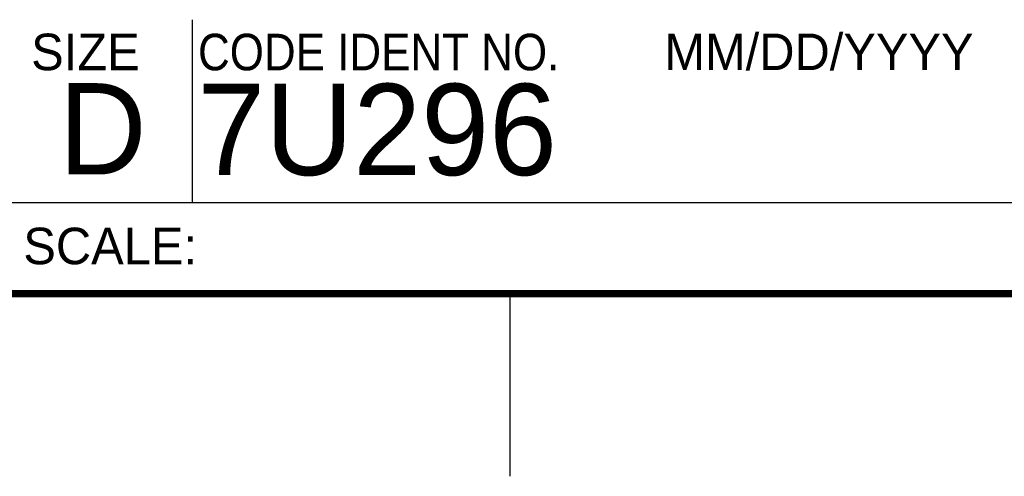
# Model space of a CAD drawing. Header units: inches. Extents: x 0 to 34, y 0 to 22.
# Tile 9 of 16: x 28.4 to 31.1, y 0 to 1.2. Entities that reach past the tile are written whole.
import ezdxf

# ---------------------------------------------------------------- set-up
doc = ezdxf.new("R2010")
doc.units = ezdxf.units.IN
doc.header["$LTSCALE"] = 1.87
doc.header["$MEASUREMENT"] = 0
doc.layers.get('0').update_dxf_attribs({"linetype": 'CONTINUOUS'})
doc.styles.add('TEXTSTYLE_2', font='txt')
doc.styles.add('TEXTSTYLE_3', font='txt', dxfattribs={"width": 0.9})

msp = doc.modelspace()

# ---------------------------------------------------------------- linework, layer by layer
at = {"color": 2, "linetype": 'CONTINUOUS'}
for p, q in [((28.88, 0.75), (28.88, 1.25)), ((28.38, 0.75), (33.5, 0.75)), ((29.75, 0), (29.75, 0.5))]:
    msp.add_line(p, q, dxfattribs=at)
at = {"color": 7, "linetype": 'CONTINUOUS', "const_width": 0.02}
msp.add_lwpolyline([(0.5, 0.5), (33.5, 0.5)], dxfattribs=at)

# ---------------------------------------------------------------- texts
at = {"color": 2, "linetype": 'CONTINUOUS', "char_height": 0.1, "attachment_point": 1, "line_spacing_factor": 0.9}
for s, insert, width, style in [('SIZE', (28.4379, 1.2118), 0.4, 'TEXTSTYLE_2'), ('MM/DD/YYYY', (30.1721, 1.2121), 1, 'TEXTSTYLE_2'), ('CODE IDENT NO.', (28.8949, 1.2115), 1.26, 'TEXTSTYLE_3'), ('SCALE:', (28.4164, 0.6806), 0.6, 'TEXTSTYLE_2')]:
    msp.add_mtext(s, dxfattribs=dict(at, insert=insert, width=width, style=style))
at = {"color": 7, "linetype": 'CONTINUOUS', "char_height": 0.25, "attachment_point": 1, "line_spacing_factor": 0.9, "style": 'TEXTSTYLE_2'}
for s, insert, width in [('7U296', (28.8928, 1.0745), 1.25), ('D  ', (28.5128, 1.0764), 0.75)]:
    msp.add_mtext(s, dxfattribs=dict(at, insert=insert, width=width))

doc.saveas('drawing.dxf')
